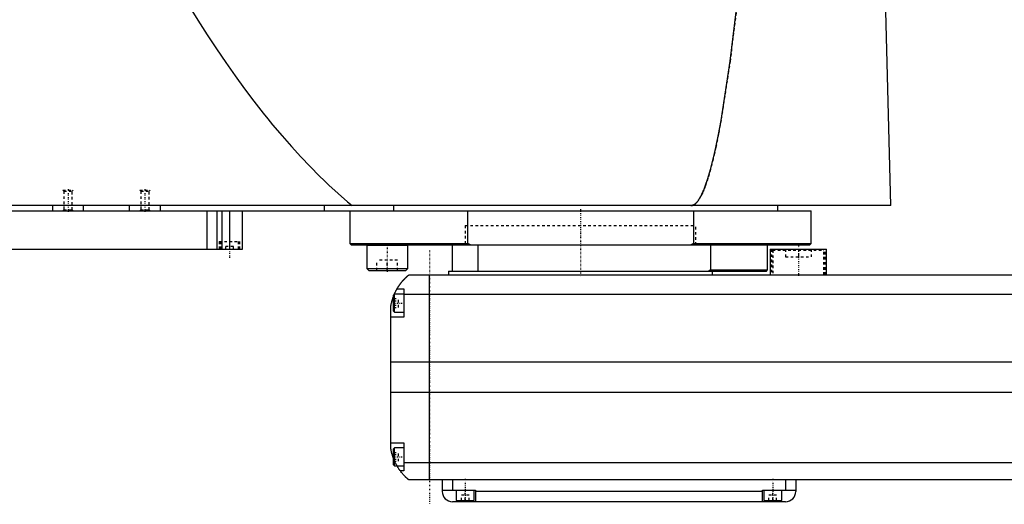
# Model space of a CAD drawing. Extents: x -1056 to 186, y -136 to 719.
# Tile 2 of 5: x -819 to -435, y -82 to 107. Entities that reach past the tile are written whole.
import ezdxf

# ---------------------------------------------------------------- set-up
doc = ezdxf.new("R2010")
doc.units = 0
doc.linetypes.add('CENTER', pattern=[1.5, 0.45, -0.5, 0.05, -0.5])
doc.linetypes.add('DASHED', pattern=[2, 1, -1])
for name, color, linetype in [('AM_0', 7, 'CONTINUOUS'), ('AM_3', 7, 'DASHED'), ('AM_7', 7, 'CENTER')]:
    doc.layers.add(name, color=color, linetype=linetype)

msp = doc.modelspace()

# ---------------------------------------------------------------- linework, layer by layer
at = {"layer": 'AM_0', "color": 7, "linetype": 'CONTINUOUS'}
for p, q in [((-478.96, 34.5), (-481.05, 115.63)), ((-478.96, 34.5), (-1055.5, 34.5)), ((-1050, 32.5), (-510, 32.5)), ((-806, 32.5), (-806, 34.5)), ((-794, 32.5), (-794, 34.5)), ((-776, 32.5), (-776, 34.5)), ((-764, 32.5), (-764, 34.5)), ((-745.84, 32.5), (-745.84, 17.5)), ((-742, 32.5), (-742, 17.5)), ((-740, 32.5), (-740, 17.5)), ((-737, 32.5), (-737, 17.5)), ((-732, 17.5), (-732, 32.5)), ((-700, 32.5), (-700, 34.5)), ((-690, 32.5), (-690, 19.7)), ((-672.83, 32.5), (-672.83, 34.5)), ((-644.02, 19.7), (-644.02, 32.5)), ((-555.98, 32.5), (-555.98, 19.7)), ((-523, 32.5), (-523, 34.5)), ((-510, 19.7), (-510, 32.5)), ((-690, 19.7), (-689.5, 19.2)), ((-690, 19.7), (-644.02, 19.7)), ((-642.99, 19.2), (-644.02, 19.7)), ((-555.98, 19.7), (-557.01, 19.2)), ((-555.98, 19.7), (-510, 19.7)), ((-510.5, 19.2), (-510, 19.7)), ((-1040, 17.5), (-732, 17.5)), ((-689.5, 19.2), (-510.5, 19.2)), ((-683.37, 19.19), (-683.45, 19.1)), ((-683.45, 19.1), (-683.45, 10)), ((-683.45, 19.1), (-667.45, 19.1)), ((-667.45, 19.1), (-667.55, 19.2)), ((-667.45, 10), (-667.45, 19.1)), ((-650, 9), (-650, 19.2)), ((-640, 9), (-640, 19.2)), ((-549.28, 19.2), (-549.28, 9.5)), ((-527, 9.5), (-527, 19.2)), ((-526, 17.5), (-526, 7.5)), ((-526, 17.5), (-504, 17.5)), ((-504, 7.5), (-504, 17.5)), ((-683.45, 10), (-682.65, 9.2)), ((-683.45, 10), (-667.45, 10)), ((-682.65, 9.2), (-668.25, 9.2)), ((-668.25, 9.2), (-667.45, 10)), ((-651.5, 9), (-651.5, 7.5)), ((-651.5, 9), (-527.5, 9)), ((-549.28, 9.5), (-550, 9)), ((-549.28, 9.5), (-527, 9.5)), ((-548.5, 7.5), (-548.5, 9)), ((-527.5, 9), (-527, 9.5)), ((-667, 7.5), (83, 7.5)), ((-659, -72.5), (-659, 7.5)), ((-669, 0), (-672.6, 0)), ((-672.6, -7), (-672.6, 0)), ((-671.65, 2), (-669, 2)), ((-669, 2), (-669, -9)), ((-672.6, 0), (-673, -0.4)), ((-673, -6.6), (-673, -0.4)), ((85, -0.2), (-669, -0.2)), ((-674, -60.5), (-674, -4.5)), ((-673, -6.6), (-672.6, -7)), ((-672.6, -7), (-669, -7)), ((-669, -9), (-674, -9)), ((90, -26.54), (-674, -26.54)), ((90, -38.4), (-674, -38.4)), ((-674, -58), (-669, -58)), ((-672.6, -60), (-673, -60.4)), ((-673, -66.6), (-673, -60.4)), ((-669, -60), (-672.6, -60)), ((-672.6, -67), (-672.6, -60)), ((-669, -58), (-669, -69)), ((-673, -66.6), (-672.6, -67)), ((-672.6, -67), (-669, -67)), ((-669, -69), (-670.34, -69)), ((85, -65.78), (-669, -65.78)), ((83, -72.5), (-667, -72.5)), ((-654, -72.5), (-654, -77)), ((-650, -72.5), (-650, -76.5)), ((-520, -72.5), (-520, -76.5)), ((-516, -72.5), (-516, -77)), ((-654, -76.5), (-641, -76.5)), ((-648.5, -76.5), (-648.5, -80.5)), ((-641.5, -80.5), (-641.5, -76.5)), ((-641, -76.5), (-641, -81)), ((-529, -76.5), (-516, -76.5)), ((-529, -81), (-529, -76.5)), ((-528.5, -76.5), (-528.5, -80.5)), ((-521.5, -80.5), (-521.5, -76.5)), ((-648.5, -80.5), (-641.5, -80.5)), ((-645, -81), (-645, -80.5)), ((-529, -77), (-641, -77)), ((-528.5, -80.5), (-521.5, -80.5)), ((-525, -81), (-525, -80.5)), ((-520, -81), (-650, -81))]:
    msp.add_line(p, q, dxfattribs=at)
for points in [[(-754.88, 115.63, 0), (-753.05, 112.65, 0), (-749.4, 106.81, 0), (-745.75, 101.13, 0), (-743.92, 98.36, 0), (-742.09, 95.63, 0), (-738.44, 90.29, 0), (-734.79, 85.12, 0), (-731.13, 80.11, 0), (-727.48, 75.27, 0), (-723.83, 70.6, 0), (-722, 68.32, 0), (-720.17, 66.09, 0), (-716.52, 61.75, 0), (-712.86, 57.57, 0), (-709.21, 53.57, 0), (-705.56, 49.73, 0), (-701.9, 46.05, 0), (-700.07, 44.28, 0), (-698.25, 42.54, 0), (-694.59, 39.2, 0), (-690.94, 36.03, 0), (-689.11, 34.5, 0)], [(-557, 34.5, 0), (-556.99, 34.5, 0), (-556.96, 34.5, 0), (-556.93, 34.5, 0), (-556.91, 34.5, 0), (-556.9, 34.5, 0), (-556.87, 34.5, 0), (-556.84, 34.51, 0), (-556.81, 34.51, 0), (-556.79, 34.51, 0), (-556.76, 34.51, 0), (-556.74, 34.52, 0), (-556.73, 34.52, 0), (-556.7, 34.52, 0), (-556.67, 34.53, 0), (-556.64, 34.53, 0), (-556.61, 34.54, 0), (-556.58, 34.54, 0), (-556.57, 34.54, 0), (-556.56, 34.55, 0), (-556.53, 34.55, 0), (-556.5, 34.56, 0), (-556.48, 34.56, 0), (-556.47, 34.57, 0), (-556.44, 34.57, 0), (-556.41, 34.58, 0), (-556.4, 34.59, 0), (-556.38, 34.59, 0), (-556.36, 34.6, 0), (-556.33, 34.61, 0), (-556.3, 34.62, 0), (-556.27, 34.63, 0), (-556.24, 34.64, 0), (-556.23, 34.64, 0), (-556.21, 34.65, 0), (-556.18, 34.66, 0), (-556.16, 34.67, 0), (-556.05, 34.71, 0), (-555.88, 34.8, 0), (-555.71, 34.89, 0), (-555.54, 35, 0), (-555.45, 35.07, 0), (-555.37, 35.13, 0), (-555.2, 35.27, 0), (-555.02, 35.42, 0), (-554.85, 35.59, 0), (-554.68, 35.77, 0), (-554.51, 35.97, 0), (-554.42, 36.07, 0), (-554.34, 36.18, 0), (-554.16, 36.4, 0), (-553.99, 36.64, 0), (-553.91, 36.76, 0), (-553.82, 36.89, 0), (-553.65, 37.16, 0), (-553.48, 37.44, 0), (-553.39, 37.58, 0), (-553.31, 37.73, 0), (-553.13, 38.04, 0), (-552.96, 38.36, 0), (-552.79, 38.69, 0), (-552.62, 39.04, 0), (-552.45, 39.41, 0), (-552.36, 39.59, 0), (-552.28, 39.78, 0), (-552.11, 40.17, 0), (-551.93, 40.58, 0), (-551.33, 42.11, 0), (-550.31, 45.12, 0), (-549.28, 48.64, 0), (-548.25, 52.66, 0), (-547.74, 54.85, 0), (-547.23, 57.17, 0), (-546.21, 62.19, 0), (-545.19, 67.7, 0), (-541.63, 90.92, 0), (-538.61, 115.63, 0)], [(-671.65, 2, 0), (-671.62, 2.05, 0), (-671.57, 2.14, 0), (-671.52, 2.23, 0), (-671.49, 2.27, 0), (-671.46, 2.32, 0), (-671.41, 2.41, 0), (-671.35, 2.5, 0), (-671.3, 2.59, 0), (-671.24, 2.68, 0), (-671.19, 2.76, 0), (-671.16, 2.81, 0), (-671.13, 2.85, 0), (-671.07, 2.94, 0), (-671.02, 3.03, 0), (-670.96, 3.11, 0), (-670.9, 3.2, 0), (-670.85, 3.28, 0), (-670.82, 3.33, 0), (-670.79, 3.37, 0), (-670.73, 3.45, 0), (-670.67, 3.53, 0), (-670.64, 3.58, 0), (-670.62, 3.62, 0), (-670.56, 3.7, 0), (-670.5, 3.78, 0), (-670.47, 3.82, 0), (-670.44, 3.86, 0), (-670.38, 3.94, 0), (-670.33, 4.01, 0), (-670.27, 4.09, 0), (-670.21, 4.17, 0), (-670.15, 4.24, 0), (-670.12, 4.28, 0), (-670.1, 4.32, 0), (-670.04, 4.39, 0), (-669.98, 4.46, 0), (-669.92, 4.54, 0), (-669.87, 4.61, 0), (-669.81, 4.68, 0), (-669.78, 4.71, 0), (-669.75, 4.75, 0), (-669.69, 4.82, 0), (-669.64, 4.89, 0), (-669.58, 4.95, 0), (-669.52, 5.02, 0), (-669.47, 5.08, 0), (-669.44, 5.12, 0), (-669.41, 5.15, 0), (-669.36, 5.21, 0), (-669.3, 5.28, 0), (-669.25, 5.34, 0), (-669.19, 5.4, 0), (-669.14, 5.46, 0), (-669.11, 5.49, 0), (-669.08, 5.52, 0), (-669.03, 5.58, 0), (-668.97, 5.64, 0), (-668.92, 5.7, 0), (-668.87, 5.75, 0), (-668.81, 5.81, 0), (-668.79, 5.84, 0), (-668.76, 5.87, 0), (-668.71, 5.92, 0), (-668.66, 5.98, 0), (-668.63, 6, 0), (-668.6, 6.03, 0), (-668.55, 6.08, 0), (-668.5, 6.13, 0), (-668.48, 6.16, 0), (-668.45, 6.18, 0), (-668.4, 6.23, 0), (-668.35, 6.28, 0), (-668.3, 6.33, 0), (-668.25, 6.38, 0), (-668.2, 6.43, 0), (-668.18, 6.45, 0), (-668.16, 6.47, 0), (-668.11, 6.52, 0), (-668.06, 6.56, 0), (-668.02, 6.61, 0), (-667.97, 6.65, 0), (-667.93, 6.69, 0), (-667.9, 6.71, 0), (-667.88, 6.73, 0), (-667.84, 6.77, 0), (-667.8, 6.81, 0), (-667.75, 6.85, 0), (-667.71, 6.88, 0), (-667.67, 6.92, 0), (-667.66, 6.94, 0), (-667.64, 6.95, 0), (-667.6, 6.99, 0), (-667.56, 7.02, 0), (-667.53, 7.05, 0), (-667.49, 7.08, 0), (-667.46, 7.11, 0), (-667.44, 7.13, 0), (-667.43, 7.14, 0), (-667.39, 7.17, 0), (-667.36, 7.19, 0), (-667.34, 7.22, 0), (-667.31, 7.24, 0), (-667.28, 7.27, 0), (-667.27, 7.28, 0), (-667.25, 7.29, 0), (-667.23, 7.31, 0), (-667.21, 7.33, 0), (-667.2, 7.34, 0), (-667.18, 7.35, 0), (-667.16, 7.36, 0), (-667.14, 7.38, 0), (-667.13, 7.39, 0), (-667.13, 7.4, 0), (-667.11, 7.41, 0), (-667.09, 7.42, 0), (-667.08, 7.44, 0), (-667.06, 7.45, 0), (-667.05, 7.46, 0), (-667.05, 7.46, 0), (-667.04, 7.47, 0), (-667.03, 7.47, 0), (-667.02, 7.48, 0), (-667.02, 7.49, 0), (-667.01, 7.49, 0), (-667.01, 7.49, 0), (-667.01, 7.5, 0), (-667, 7.5, 0), (-667, 7.5, 0), (-667, 7.5, 0), (-667, 7.5, 0)], [(-672.69, -0.09, 0), (-672.65, 0.01, 0), (-672.56, 0.21, 0), (-672.47, 0.4, 0), (-672.43, 0.49, 0), (-672.39, 0.58, 0), (-672.31, 0.76, 0), (-672.22, 0.92, 0), (-672.14, 1.08, 0), (-672.07, 1.23, 0), (-672, 1.36, 0), (-671.96, 1.43, 0), (-671.93, 1.49, 0), (-671.87, 1.6, 0), (-671.82, 1.7, 0), (-671.77, 1.79, 0), (-671.73, 1.86, 0), (-671.7, 1.91, 0), (-671.68, 1.94, 0), (-671.67, 1.96, 0), (-671.66, 1.98, 0), (-671.65, 2, 0), (-671.65, 2, 0)], [(-674, -4.5, 0), (-673.98, -4.39, 0), (-673.94, -4.18, 0), (-673.9, -3.97, 0), (-673.88, -3.87, 0), (-673.86, -3.77, 0), (-673.81, -3.56, 0), (-673.77, -3.36, 0), (-673.72, -3.15, 0), (-673.66, -2.95, 0), (-673.61, -2.74, 0), (-673.58, -2.64, 0), (-673.55, -2.54, 0), (-673.49, -2.33, 0), (-673.43, -2.13, 0), (-673.37, -1.92, 0), (-673.31, -1.72, 0), (-673.24, -1.52, 0), (-673.21, -1.43, 0), (-673.17, -1.33, 0), (-673.1, -1.14, 0), (-673.03, -0.95, 0), (-673, -0.86, 0)], [(-673, -64.14, 0), (-673.04, -64.04, 0), (-673.11, -63.84, 0), (-673.18, -63.64, 0), (-673.22, -63.54, 0), (-673.25, -63.44, 0), (-673.32, -63.24, 0), (-673.38, -63.03, 0), (-673.45, -62.82, 0), (-673.51, -62.61, 0), (-673.57, -62.41, 0), (-673.6, -62.3, 0), (-673.63, -62.2, 0), (-673.68, -61.99, 0), (-673.73, -61.78, 0), (-673.78, -61.57, 0), (-673.83, -61.37, 0), (-673.87, -61.17, 0), (-673.89, -61.07, 0), (-673.91, -60.97, 0), (-673.95, -60.78, 0), (-673.98, -60.59, 0), (-674, -60.5, 0)], [(-670.34, -69, 0), (-670.34, -69, 0), (-670.35, -68.98, 0), (-670.37, -68.96, 0), (-670.38, -68.94, 0), (-670.4, -68.92, 0), (-670.44, -68.86, 0), (-670.49, -68.79, 0), (-670.55, -68.71, 0), (-670.62, -68.61, 0), (-670.7, -68.5, 0), (-670.74, -68.44, 0), (-670.78, -68.38, 0), (-670.87, -68.25, 0), (-670.96, -68.11, 0), (-671.06, -67.96, 0), (-671.16, -67.8, 0), (-671.27, -67.64, 0), (-671.32, -67.55, 0), (-671.37, -67.47, 0), (-671.48, -67.29, 0), (-671.59, -67.1, 0), (-671.65, -67, 0)], [(-667, -72.5, 0), (-667, -72.5, 0), (-667.01, -72.49, 0), (-667.02, -72.49, 0), (-667.02, -72.48, 0), (-667.03, -72.48, 0), (-667.03, -72.48, 0), (-667.04, -72.47, 0), (-667.04, -72.46, 0), (-667.05, -72.46, 0), (-667.06, -72.45, 0), (-667.07, -72.44, 0), (-667.07, -72.44, 0), (-667.08, -72.43, 0), (-667.09, -72.43, 0), (-667.1, -72.42, 0), (-667.11, -72.41, 0), (-667.11, -72.41, 0), (-667.13, -72.39, 0), (-667.14, -72.38, 0), (-667.15, -72.38, 0), (-667.16, -72.37, 0), (-667.17, -72.36, 0), (-667.19, -72.34, 0), (-667.21, -72.33, 0), (-667.22, -72.31, 0), (-667.24, -72.3, 0), (-667.25, -72.29, 0), (-667.26, -72.28, 0), (-667.28, -72.26, 0), (-667.3, -72.25, 0), (-667.32, -72.23, 0), (-667.35, -72.21, 0), (-667.37, -72.19, 0), (-667.38, -72.18, 0), (-667.39, -72.17, 0), (-667.42, -72.15, 0), (-667.44, -72.13, 0), (-667.47, -72.1, 0), (-667.49, -72.08, 0), (-667.52, -72.06, 0), (-667.54, -72.04, 0), (-667.55, -72.03, 0), (-667.58, -72.01, 0), (-667.61, -71.98, 0), (-667.64, -71.95, 0), (-667.67, -71.93, 0), (-667.7, -71.9, 0), (-667.71, -71.89, 0), (-667.73, -71.87, 0), (-667.76, -71.84, 0), (-667.79, -71.81, 0), (-667.83, -71.78, 0), (-667.86, -71.75, 0), (-667.89, -71.72, 0), (-667.91, -71.7, 0), (-667.93, -71.69, 0), (-667.96, -71.65, 0), (-668, -71.62, 0), (-668.02, -71.6, 0), (-668.04, -71.59, 0), (-668.07, -71.55, 0), (-668.11, -71.52, 0), (-668.13, -71.5, 0), (-668.15, -71.48, 0), (-668.19, -71.44, 0), (-668.22, -71.41, 0), (-668.26, -71.37, 0), (-668.3, -71.33, 0), (-668.34, -71.29, 0), (-668.36, -71.27, 0), (-668.38, -71.25, 0), (-668.42, -71.21, 0), (-668.46, -71.17, 0), (-668.6, -71.03, 0), (-668.86, -70.77, 0), (-669.11, -70.49, 0), (-669.38, -70.19, 0), (-669.51, -70.03, 0), (-669.65, -69.87, 0), (-669.92, -69.54, 0), (-670.2, -69.18, 0), (-670.34, -69, 0)]]:
    msp.add_polyline3d(points, dxfattribs=at)
for centre, start, end in [((-650, -77), 180, 270), ((-520, -77), 270, 0)]:
    msp.add_arc(centre, 4, start, end, dxfattribs=at)
at = {"layer": 'AM_3', "color": 6, "linetype": 'DASHED'}
for p, q in [((-802, 40.5), (-801.62, 40.12)), ((-802, 40.5), (-798, 40.5)), ((-801.62, 40.12), (-801.62, 32.88)), ((-801.62, 40.12), (-798.38, 40.12)), ((-798.38, 40.12), (-798, 40.5)), ((-798.38, 32.88), (-798.38, 40.12)), ((-772, 40.5), (-771.62, 40.12)), ((-772, 40.5), (-768, 40.5)), ((-771.62, 40.12), (-771.62, 32.88)), ((-771.62, 40.12), (-768.38, 40.12)), ((-768.38, 40.12), (-768, 40.5)), ((-768.38, 32.88), (-768.38, 40.12)), ((-801.62, 32.88), (-802, 32.5)), ((-801.62, 32.88), (-798.38, 32.88)), ((-798, 32.5), (-798.38, 32.88)), ((-771.62, 32.88), (-772, 32.5)), ((-771.62, 32.88), (-768.38, 32.88)), ((-768, 32.5), (-768.38, 32.88)), ((-645, 26.7), (-645, 19.2)), ((-645, 26.7), (-645, 19.2)), ((-645, 26.7), (-555, 26.7)), ((-555, 19.2), (-555, 26.7)), ((-555, 19.2), (-555, 26.7)), ((-741, 20.5), (-741, 17.5)), ((-741, 20.5), (-733, 20.5)), ((-740.5, 20.5), (-740.5, 17.5)), ((-733.5, 17.5), (-733.5, 20.5)), ((-733, 17.5), (-733, 20.5)), ((-735.5, 18.5), (-738.5, 18.5)), ((-738.5, 17.5), (-738.5, 18.5)), ((-735.5, 17.5), (-735.5, 18.5)), ((-683.35, 19.2), (-683.37, 19.19)), ((-667.61, 19.1), (-667.45, 19.1)), ((-525.5, 17.5), (-525.5, 7.5)), ((-524.6, 17.5), (-525, 17.1)), ((-525, 17.1), (-525, 7.5)), ((-525, 17.1), (-505, 17.1)), ((-520, 17.5), (-520, 14.5)), ((-515, 17.5), (-515, 14.5)), ((-510, 17.5), (-510, 14.5)), ((-505, 17.1), (-505.4, 17.5)), ((-505, 7.5), (-505, 17.1)), ((-504.5, 7.5), (-504.5, 17.5)), ((-679.45, 9.2), (-679.45, 13.2)), ((-671.45, 13.2), (-679.45, 13.2)), ((-675.45, 9.2), (-675.45, 13.2)), ((-671.45, 9.2), (-671.45, 13.2)), ((-520, 14.5), (-510, 14.5)), ((-667.61, 10), (-667.45, 10)), ((-673, -1.77), (-671, -1.77)), ((-673, -2.63), (-671, -2.63)), ((-671, -5.23), (-671, -1.77)), ((-673, -4.37), (-671, -4.37)), ((-673, -5.23), (-671, -5.23)), ((-673, -61.77), (-671, -61.77)), ((-673, -62.63), (-671, -62.63)), ((-673, -64.37), (-671, -64.37)), ((-673, -65.23), (-671, -65.23)), ((-671, -65.23), (-671, -61.77)), ((-645, -80.5), (-645, -76.5)), ((-525, -80.5), (-525, -76.5)), ((-646.5, -80.5), (-646.5, -78.5)), ((-643.5, -78.5), (-646.5, -78.5)), ((-643.5, -80.5), (-643.5, -78.5)), ((-526.5, -80.5), (-526.5, -78.5)), ((-523.5, -78.5), (-526.5, -78.5)), ((-523.5, -80.5), (-523.5, -78.5))]:
    msp.add_line(p, q, dxfattribs=at)
for points in [[(-538.61, 115.63, 0), (-541.63, 90.92, 0), (-545.19, 67.7, 0), (-546.21, 62.19, 0), (-547.23, 57.17, 0), (-547.74, 54.85, 0), (-548.25, 52.66, 0), (-549.28, 48.64, 0), (-550.31, 45.12, 0), (-551.33, 42.11, 0), (-551.93, 40.58, 0), (-552.11, 40.17, 0), (-552.28, 39.78, 0), (-552.36, 39.59, 0), (-552.45, 39.41, 0), (-552.62, 39.04, 0), (-552.79, 38.69, 0), (-552.96, 38.36, 0), (-553.13, 38.04, 0), (-553.31, 37.73, 0), (-553.39, 37.58, 0), (-553.48, 37.44, 0), (-553.65, 37.16, 0), (-553.82, 36.89, 0), (-553.91, 36.76, 0), (-553.99, 36.64, 0), (-554.16, 36.4, 0), (-554.34, 36.18, 0), (-554.42, 36.07, 0), (-554.51, 35.97, 0), (-554.68, 35.77, 0), (-554.85, 35.59, 0), (-555.02, 35.42, 0), (-555.2, 35.27, 0), (-555.37, 35.13, 0), (-555.45, 35.07, 0), (-555.54, 35, 0), (-555.71, 34.89, 0), (-555.88, 34.8, 0), (-556.05, 34.71, 0), (-556.16, 34.67, 0), (-556.18, 34.66, 0), (-556.21, 34.65, 0), (-556.23, 34.64, 0), (-556.24, 34.64, 0), (-556.27, 34.63, 0), (-556.3, 34.62, 0), (-556.33, 34.61, 0), (-556.36, 34.6, 0), (-556.38, 34.59, 0), (-556.4, 34.59, 0), (-556.41, 34.58, 0), (-556.44, 34.57, 0), (-556.47, 34.57, 0), (-556.48, 34.56, 0), (-556.5, 34.56, 0), (-556.53, 34.55, 0), (-556.56, 34.55, 0), (-556.57, 34.54, 0), (-556.58, 34.54, 0), (-556.61, 34.54, 0), (-556.64, 34.53, 0), (-556.67, 34.53, 0), (-556.7, 34.52, 0), (-556.73, 34.52, 0), (-556.74, 34.52, 0), (-556.76, 34.51, 0), (-556.79, 34.51, 0), (-556.81, 34.51, 0), (-556.84, 34.51, 0), (-556.87, 34.5, 0), (-556.9, 34.5, 0), (-556.91, 34.5, 0), (-556.93, 34.5, 0), (-556.96, 34.5, 0), (-556.99, 34.5, 0), (-557, 34.5, 0)], [(-673, -0.86, 0), (-672.95, -0.72, 0), (-672.84, -0.46, 0), (-672.74, -0.21, 0), (-672.69, -0.09, 0)], [(-671.65, -67, 0), (-671.69, -66.93, 0), (-671.76, -66.8, 0), (-671.84, -66.66, 0), (-671.88, -66.59, 0), (-671.92, -66.51, 0), (-672, -66.37, 0), (-672.08, -66.22, 0), (-672.15, -66.06, 0), (-672.23, -65.91, 0), (-672.31, -65.75, 0), (-672.35, -65.67, 0), (-672.39, -65.59, 0), (-672.46, -65.42, 0), (-672.54, -65.26, 0), (-672.61, -65.09, 0), (-672.69, -64.92, 0), (-672.76, -64.75, 0), (-672.8, -64.66, 0), (-672.83, -64.57, 0), (-672.9, -64.4, 0), (-672.97, -64.23, 0), (-673, -64.14, 0)]]:
    msp.add_polyline3d(points, dxfattribs=at)
at = {"layer": 'AM_7', "color": 4, "linetype": 'CENTER'}
for p, q in [((-800, 40.9), (-800, 32.1)), ((-770, 40.9), (-770, 32.1)), ((-600, 33.16), (-600, 18.54)), ((-600, 27.07), (-600, 6.92)), ((-737, 20.8), (-737, 14.2)), ((-675.45, 19.7), (-675.45, 8.7)), ((-659, 17), (-659, -82)), ((-515, 19.05), (-515, 6.95)), ((-673.2, -3.5), (-668.8, -3.5)), ((-673.2, -63.5), (-668.8, -63.5)), ((-645, -72.1), (-645, -80.9)), ((-525, -72.1), (-525, -80.9))]:
    msp.add_line(p, q, dxfattribs=at)

doc.saveas('drawing.dxf')
